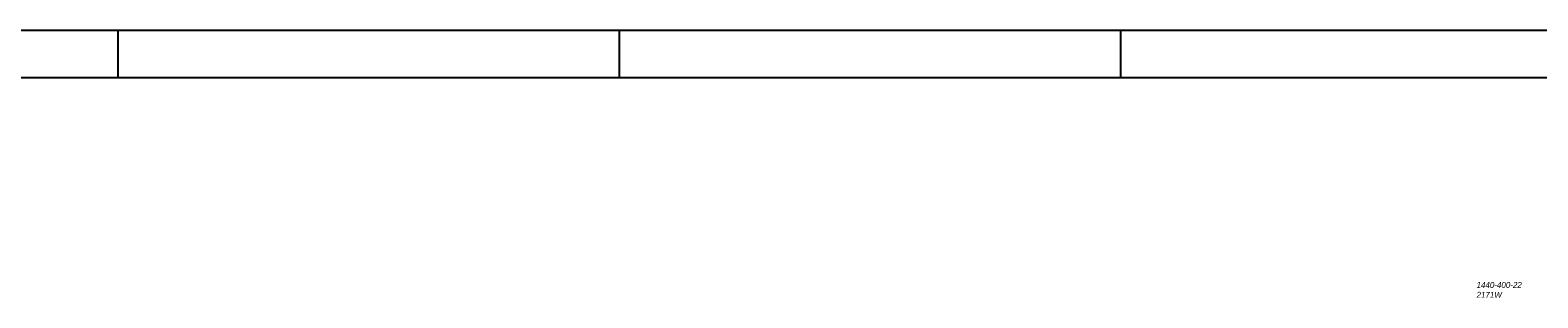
# Model space of a CAD drawing. Header units: millimetres. Extents: x -13501 to 278776, y 0 to 252300.
# Tile 112 of 132: x 137523 to 200683, y 157996 to 169200. Entities that reach past the tile are written whole.
import ezdxf
from ezdxf.enums import TextEntityAlignment as Align

# ---------------------------------------------------------------- set-up
doc = ezdxf.new("R2010")
doc.units = ezdxf.units.MM
doc.header["$LTSCALE"] = 100
doc.layers.get('0').update_dxf_attribs({"linetype": 'CONTINUOUS'})
for name, color, linetype in [('SCHERMER_KADER', 7, 'CONTINUOUS'), ('SCHERMER_ONDERHOEK', 7, 'CONTINUOUS'), ('WT-tekst', 7, 'CONTINUOUS')]:
    doc.layers.add(name, color=color, linetype=linetype)
doc.styles.add('B-01', font='GOTHICI.TTF')
doc.styles.add('cg omega', font='GOTHICI.TTF', dxfattribs={"width": 1.32})
doc.styles.add('CG OMEGA BOLD', font='GOTHICBI.TTF', dxfattribs={"width": 1.32})

# ---------------------------------------------------------------- blocks, each defined once
blk = doc.blocks.new('1350x840')
at = {"layer": 'SCHERMER_KADER', "color": 9}
for p, q in [((-1250, 831), (-1250, 821)), ((-1040, 831), (-1040, 821)), ((-830, 831), (-830, 821)), ((-1250, 0), (-1250, -10)), ((-1040, 0), (-1040, -10)), ((-830, 0), (-830, -10))]:
    blk.add_line(p, q, dxfattribs=at)
at = {"layer": 'SCHERMER_KADER', "color": 8, "linetype": 'Continuous'}
for p, q in [((0, 821), (-1316, 821)), ((-1316, 0), (0, 0))]:
    blk.add_line(p, q, dxfattribs=at)
at = {"layer": 'SCHERMER_ONDERHOEK', "style": 'B-01'}
for tag, p in [('WIJZA', (-161.01, 168.4)), ('WIJZG', (-75.51, 168.4)), ('OMSCHRIJVINGA', (-161.01, 162)), ('OMSCHRIJVINGG', (-75.51, 162)), ('WIJZB', (-161.01, 155.6)), ('WIJZH', (-75.51, 155.6)), ('OMSCHRIJVINGB', (-161.01, 149.2)), ('OMSCHRIJVINGH', (-75.51, 149.2)), ('WIJZC', (-161.01, 142.8)), ('WIJZI', (-75.51, 142.8)), ('OMSCHRIJVINGC', (-161.01, 136.4)), ('OMSCHRIJVINGI', (-75.51, 136.4)), ('WIJZD', (-161.01, 130)), ('WIJZJ', (-75.51, 130)), ('OMSCHRIJVINGD', (-161.01, 123.6)), ('OMSCHRIJVINGJ', (-75.51, 123.6)), ('WIJZE', (-161.01, 117.2)), ('WIJZK', (-75.51, 117.2)), ('OMSCHRIJVINGE', (-161.01, 110.8)), ('OMSCHRIJVINGK', (-75.51, 110.8)), ('WIJZF', (-161.01, 104.4)), ('WIJZL', (-75.51, 104.4)), ('OMSCHRIJVINGF', (-161.01, 98)), ('OMSCHRIJVINGL', (-75.51, 98))]:
    blk.add_attdef(tag, text='', height=1.8, dxfattribs=at).set_placement(p, align=Align.MIDDLE_LEFT)
at = {"layer": 'SCHERMER_ONDERHOEK', "style": 'cg omega', "oblique": 15, "width": 1.32}
blk.add_attdef('STATUS', (-179.5, 76.8), '', height=3.5, dxfattribs=at)
at = {"layer": 'SCHERMER_ONDERHOEK', "width": 1.32}
for tag, height, style, p in [('BENAMING', 2.34, 'CG OMEGA BOLD', (-161.26, 58)), ('BENAMING2', 2.34, 'CG OMEGA BOLD', (-161.26, 51.6)), ('BETREFT', 2.34, 'CG OMEGA BOLD', (-161.26, 45.2)), ('SCHAAL', 1.8, 'cg omega', (-161.26, 38.8)), ('DATUM', 1.8, 'cg omega', (-161.26, 26)), ('NR', 1.8, 'cg omega', (-125.23, 19.6)), ('A?', 1.8, 'cg omega', (-72.69, 19.6)), ('DD', 1.8, 'cg omega', (-125.23, 13.2)), ('TEKNR.', 2.34, 'CG OMEGA BOLD', (-72.69, 13.2))]:
    blk.add_attdef(tag, text='', height=height, dxfattribs=dict(at, style=style)).set_placement(p, align=Align.MIDDLE_LEFT)

msp = doc.modelspace()

# ---------------------------------------------------------------- block references
at = {"xscale": 100, "yscale": 100, "zscale": 100}
for p in [(266200, 169200), (266200, 85100)]:
    msp.add_blockref('1350x840', p, dxfattribs=at)

# ---------------------------------------------------------------- texts
at = {"layer": 'WT-tekst', "style": 'B-01'}
for s, p in [('1440-400-22', (198116, 158411)), ('2171W', (198116, 157996))]:
    msp.add_text(s, height=250, dxfattribs=at).set_placement(p)

doc.saveas('drawing.dxf')
